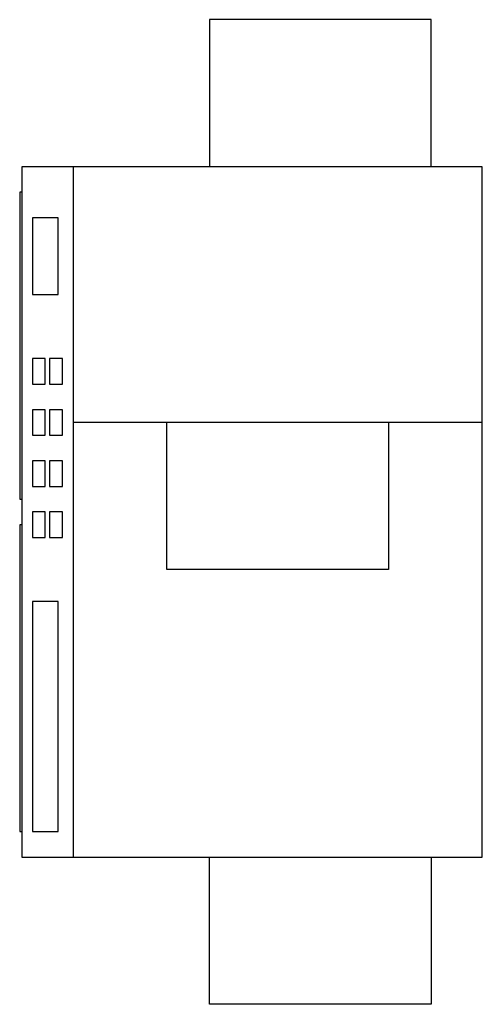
# Model space of a CAD drawing. Extents: x 281 to 335, y 148 to 263.
import ezdxf

# ---------------------------------------------------------------- set-up
doc = ezdxf.new("R2010")
doc.units = 0
doc.layers.get('0').update_dxf_attribs({"linetype": 'CONTINUOUS'})

# ---------------------------------------------------------------- blocks, each defined once
blk = doc.blocks.new('COPIER2')
for p, q in [((-13.5, 0), (-13.5, -27)), ((13.5, 0), (-13.5, 0)), ((-3.5, 0), (-3.5, -24)), ((13.5, -27), (13.5, 0)), ((-13.5, -3), (-19.25, -3)), ((-19.25, -3), (-19.25, -16)), ((13.5, -3), (19.25, -3)), ((19.25, -3), (19.25, -16)), ((-3.5, -5.5), (2.25, -5.5)), ((2.25, -5.5), (2.25, -18.5)), ((-19.25, -16), (-13.5, -16)), ((19.25, -16), (13.5, -16)), ((2.25, -18.5), (-3.5, -18.5)), ((-13.5, -24), (13.5, -24)), ((-6, -24.625), (-6, -25.375)), ((-5, -24.625), (-6, -24.625)), ((-5, -25.375), (-5, -24.625)), ((-4, -24.625), (-4, -25.375)), ((-3, -24.625), (-4, -24.625)), ((-3, -25.375), (-3, -24.625)), ((-2, -24.625), (-2, -25.375)), ((-1, -24.625), (-2, -24.625)), ((-1, -25.375), (-1, -24.625)), ((0, -24.625), (0, -25.375)), ((1, -24.625), (0, -24.625)), ((1, -25.375), (1, -24.625)), ((-11.5, -24.875), (-11.5, -26.375)), ((-8.5, -24.875), (-11.5, -24.875)), ((-8.5, -26.375), (-8.5, -24.875)), ((3.5, -24.875), (3.5, -26.375)), ((12.5, -24.875), (3.5, -24.875)), ((12.5, -26.375), (12.5, -24.875)), ((-6, -25.375), (-5, -25.375)), ((-4, -25.375), (-3, -25.375)), ((-2, -25.375), (-1, -25.375)), ((0, -25.375), (1, -25.375)), ((-6, -25.625), (-6, -26.375)), ((-5, -25.625), (-6, -25.625)), ((-5, -26.375), (-5, -25.625)), ((-3, -25.625), (-4, -25.625)), ((-4, -25.625), (-4, -26.375)), ((-3, -26.375), (-3, -25.625)), ((-1, -25.625), (-2, -25.625)), ((-2, -25.625), (-2, -26.375)), ((-1, -26.375), (-1, -25.625)), ((1, -25.625), (0, -25.625)), ((0, -25.625), (0, -26.375)), ((1, -26.375), (1, -25.625)), ((-11.5, -26.375), (-8.5, -26.375)), ((-6, -26.375), (-5, -26.375)), ((-4, -26.375), (-3, -26.375)), ((-2, -26.375), (-1, -26.375)), ((0, -26.375), (1, -26.375)), ((3.5, -26.375), (12.5, -26.375)), ((-13.5, -27), (13.5, -27)), ((-12.5, -27), (-12.5, -27.125)), ((-12.5, -27.125), (-0.5, -27.125)), ((-0.5, -27.125), (-0.5, -27)), ((0.5, -27), (0.5, -27.125)), ((0.5, -27.125), (12.5, -27.125)), ((12.5, -27.125), (12.5, -27))]:
    blk.add_line(p, q)
blk = doc.blocks.new('A$C73E967B7')
at = {"color": 7, "xscale": 3, "yscale": 2, "zscale": 3, "rotation": 270}
blk.add_blockref('COPIER2', (54.25, 57.75), dxfattribs=at)

msp = doc.modelspace()

# ---------------------------------------------------------------- block references
msp.add_blockref('A$C73E967B7', (280.82, 147.88))

doc.saveas('drawing.dxf')
